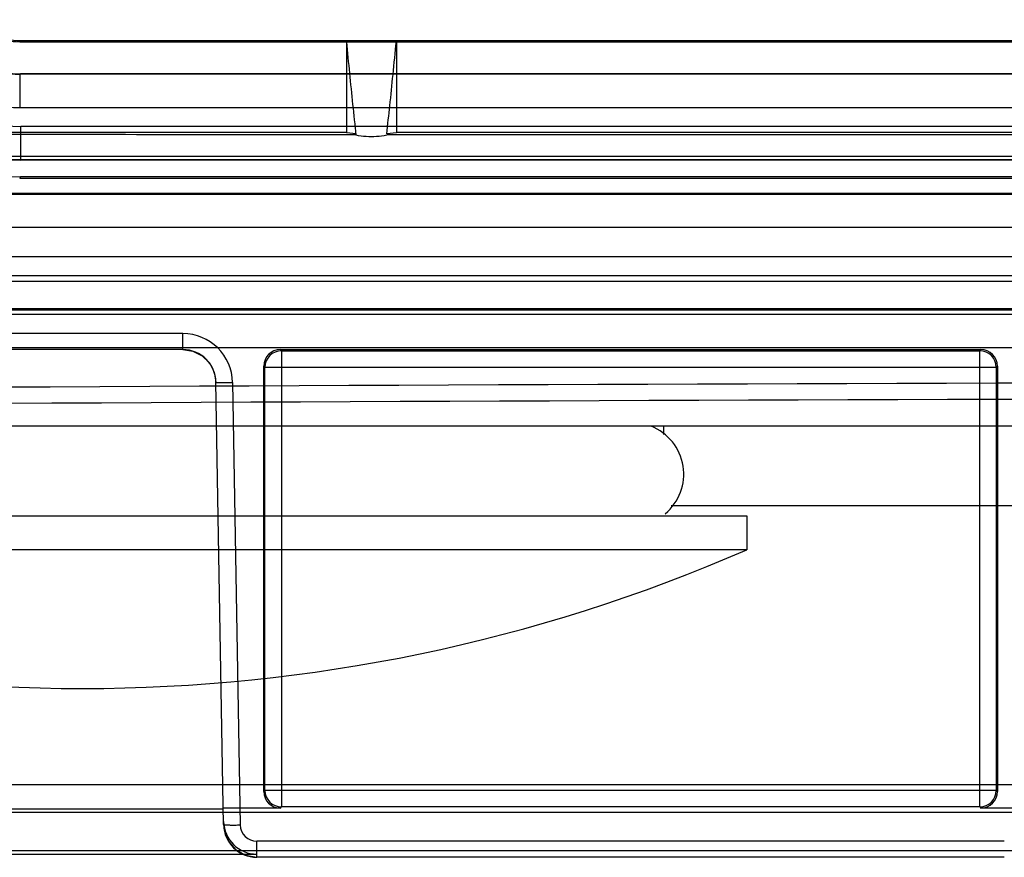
# Model space of a CAD drawing. Header units: millimetres. Extents: x 29 to 244, y 45 to 342.
# Tile 2 of 13: x 75 to 105, y 45 to 70. Entities that reach past the tile are written whole.
import ezdxf

# ---------------------------------------------------------------- set-up
doc = ezdxf.new("R2010")
doc.units = ezdxf.units.MM
doc.header["$LTSCALE"] = 25.054932
doc.layers.get('0').update_dxf_attribs({"linetype": 'CONTINUOUS'})

msp = doc.modelspace()

# ---------------------------------------------------------------- linework, layer by layer
at = {"color": 7, "linetype": 'Continuous'}
for p, q in [((75.49, 69.214), (75.474, 69.179)), ((75.474, 69.179), (197.24, 69.179)), ((75.49, 69.214), (197.225, 69.214)), ((85.307, 69.179), (85.311, 69.178)), ((85.307, 69.179), (85.307, 66.447)), ((86.807, 69.189), (86.807, 66.447)), ((75.483, 68.198), (75.489, 68.214)), ((197.232, 68.198), (75.483, 68.198)), ((75.483, 67.198), (75.483, 68.198)), ((197.225, 68.214), (75.489, 68.214)), ((75.483, 67.198), (197.232, 67.198)), ((85.307, 66.447), (68.35, 66.447)), ((197.218, 66.63), (75.496, 66.63)), ((75.496, 65.63), (75.496, 66.63)), ((85.307, 66.447), (85.597, 66.418)), ((86.517, 66.418), (86.807, 66.447)), ((118.307, 66.447), (86.807, 66.447)), ((86.517, 66.383), (118.597, 66.383)), ((226.313, 65.614), (46.402, 65.614)), ((210.294, 65.726), (62.42, 65.726)), ((75.489, 65.614), (75.496, 65.63)), ((75.496, 65.63), (197.218, 65.63)), ((75.489, 65.114), (75.467, 65.061)), ((197.248, 65.061), (75.467, 65.061)), ((197.225, 65.114), (75.489, 65.114)), ((46.379, 64.587), (226.335, 64.587)), ((226.313, 64.614), (46.401, 64.614)), ((226.335, 63.587), (46.379, 63.587)), ((44.757, 62.714), (227.957, 62.714)), ((46.432, 62.14), (226.282, 62.14)), ((223.475, 61.964), (49.24, 61.964)), ((46.41, 61.114), (226.305, 61.114)), ((226.282, 61.14), (46.432, 61.14)), ((62.303, 60.981), (210.412, 60.981)), ((80.375, 60.396), (54.84, 60.396)), ((80.375, 59.914), (80.375, 60.396)), ((226.557, 59.964), (46.157, 59.964)), ((80.375, 59.914), (54.84, 59.914)), ((83.314, 59.914), (104.401, 59.914)), ((83.349, 59.879), (83.314, 59.914)), ((83.349, 59.879), (104.366, 59.879)), ((83.349, 59.879), (83.349, 46.149)), ((104.401, 59.914), (104.366, 59.879)), ((104.366, 46.149), (104.366, 59.879)), ((82.849, 59.379), (82.814, 59.414)), ((82.814, 46.614), (82.814, 59.414)), ((104.866, 59.379), (82.849, 59.379)), ((82.849, 46.649), (82.849, 59.379)), ((104.901, 59.414), (104.866, 59.379)), ((104.866, 59.379), (104.866, 46.649)), ((104.901, 59.414), (104.901, 46.614)), ((81.607, 45.616), (81.374, 58.931)), ((81.874, 58.923), (82.107, 45.607)), ((38.857, 57.614), (233.858, 57.614)), ((94.857, 57.361), (94.857, 57.614)), ((164.607, 55.214), (95.076, 55.214)), ((57.357, 54.914), (97.357, 54.914)), ((97.357, 54.914), (97.357, 53.888)), ((97.357, 53.888), (57.357, 53.888)), ((108.857, 46.814), (42.607, 46.814)), ((82.814, 46.614), (82.849, 46.649)), ((82.849, 46.649), (104.866, 46.649)), ((104.866, 46.649), (104.901, 46.614)), ((227.988, 45.983), (44.726, 45.983)), ((53.616, 46.088), (81.599, 46.088)), ((83.314, 46.114), (81.598, 46.114)), ((83.314, 46.114), (83.349, 46.149)), ((104.366, 46.149), (83.349, 46.149)), ((104.366, 46.149), (104.401, 46.114)), ((106.116, 46.114), (104.401, 46.114)), ((81.607, 45.616), (81.622, 45.457)), ((105.108, 45.116), (82.607, 45.116)), ((82.607, 44.633), (82.607, 45.116)), ((228.899, 44.832), (43.815, 44.832)), ((52.609, 44.728), (82.605, 44.728)), ((82.607, 44.633), (82.605, 44.728)), ((105.108, 44.633), (82.607, 44.633))]:
    msp.add_line(p, q, dxfattribs=at)
for points in [[(80.375, 59.914), (80.68, 59.866), (80.956, 59.727), (81.177, 59.51), (81.321, 59.236), (81.374, 58.931)], [(81.622, 45.457), (81.741, 45.132), (81.966, 44.866), (82.267, 44.693), (82.607, 44.633)]]:
    msp.add_lwpolyline(points, dxfattribs=at)
for centre, radius, start, end in [((75.49, 71.214), 2, 223.315, 270.0003), ((75.482, 71.197), 2.999, 223.3123, 270.003), ((75.483, 71.197), 4, 223.3162, 269.9992), ((75.496, 71.229), 4.599, 223.3147, 270.0004), ((75.496, 71.229), 5.599, 223.3165, 269.9988), ((80.375, 58.896), 1.5, 0.9895, 89.9897), ((80.375, 58.914), 1, 1, 90), ((83.349, 59.379), 0.5, 90.0206, 179.9794), ((104.366, 59.379), 0.5, 0.0206, 89.9794), ((93.907, 56.164), 1.55, 309.758, 68.4729), ((77.357, 99.714), 50, 246.4218, 293.5782), ((83.349, 46.649), 0.5, 180.0206, 269.9794), ((104.366, 46.649), 0.5, 270.0206, 359.9794), ((82.607, 45.633), 1, 181.0182, 270.0061), ((82.607, 45.616), 0.5, 181.0108, 270.0132)]:
    msp.add_arc(centre, radius, start, end, dxfattribs=at)
for centre, major_axis, ratio, start_param, end_param in [((75.475, 71.179), (0.793, 1.837), 0.999819, -3.548928, -2.734258), ((75.49, 71.214), (1.189, 2.755), 0.999819, -3.548928, -2.734258), ((75.49, 71.215), (2.219, 5.143), 0.999819, 2.734258, 3.548928), ((75.49, 71.215), (2.417, 5.602), 0.999819, -3.548928, -2.734258), ((83.314, 59.414), (-0.354, 0.354), 0.999695, -0.785246, 0.785246), ((104.401, 59.414), (0.354, 0.354), 0.999695, -0.785246, 0.785246), ((83.314, 46.614), (0.354, 0.354), 0.999695, 2.356347, 3.926839), ((104.401, 46.614), (0.354, -0.354), 0.999695, -0.785246, 0.785246), ((82.605, 45.728), (1, 0.006), 0.999543, -3.129961, -1.576615)]:
    msp.add_ellipse(centre, major_axis=major_axis, ratio=ratio, start_param=start_param, end_param=end_param, dxfattribs=at)
for points, knots in [([(86.807, 69.179), (86.648, 69.179), (86.322, 69.178), (85.823, 69.178), (85.484, 69.178), (85.311, 69.178)], [0, 0, 0, 0, 0.319326, 0.652837, 1, 1, 1, 1]), ([(85.597, 66.363), (85.566, 66.673), (85.497, 67.296), (85.406, 68.234), (85.342, 68.863), (85.311, 69.178)], [0, 0, 0, 0, 0.33059, 0.663811, 1, 1, 1, 1]), ([(86.518, 66.405), (86.547, 66.688), (86.618, 67.283), (86.705, 68.212), (86.773, 68.857), (86.807, 69.189)], [0, 0, 0, 0, 0.305302, 0.64224, 1, 1, 1, 1]), ([(86.807, 69.189), (90.296, 69.189), (97.284, 69.175), (107.784, 69.18), (114.796, 69.179), (118.307, 69.179)], [0, 0, 0, 0, 0.332223, 0.66555, 1, 1, 1, 1]), ([(86.518, 66.363), (86.416, 66.343), (86.208, 66.316), (85.898, 66.315), (85.695, 66.342), (85.597, 66.363)], [0, 0, 0, 0, 0.338636, 0.675588, 1, 1, 1, 1]), ([(81.374, 58.931), (81.374, 58.931), (81.375, 58.93), (81.378, 58.929), (81.385, 58.928), (81.397, 58.926), (81.414, 58.925), (81.436, 58.924), (81.457, 58.923), (81.475, 58.923), (81.495, 58.922), (81.522, 58.921), (81.557, 58.921), (81.611, 58.92), (81.688, 58.92), (81.782, 58.921), (81.845, 58.922), (81.874, 58.923)], [0, 0, 0, 0, 0.001919, 0.005443, 0.018244, 0.043492, 0.07876, 0.122901, 0.174583, 0.202803, 0.232274, 0.294529, 0.36353, 0.441081, 0.620146, 0.82494, 1, 1, 1, 1]), ([(232.238, 58.049), (200.279, 58.321), (136.357, 58.587), (72.436, 58.321), (40.476, 58.049)], [0, 0, 0, 0, 0.5, 1, 1, 1, 1]), ([(81.607, 45.616), (81.607, 45.615), (81.608, 45.614), (81.61, 45.614), (81.613, 45.613), (81.62, 45.612), (81.631, 45.611), (81.649, 45.609), (81.673, 45.608), (81.7, 45.607), (81.733, 45.606), (81.769, 45.606), (81.808, 45.605), (81.864, 45.605), (81.936, 45.605), (82.022, 45.606), (82.079, 45.606), (82.107, 45.607)], [0, 0, 0, 0, 0.002104, 0.006204, 0.012678, 0.021632, 0.047202, 0.083253, 0.129833, 0.186066, 0.25084, 0.32304, 0.40147, 0.484615, 0.658662, 0.83327, 1, 1, 1, 1])]:
    msp.add_open_spline(points, degree=3, knots=knots, dxfattribs=at)
for points in [[(64.425, 66.418), (67.954, 66.418), (75.011, 66.401), (82.068, 66.383), (85.597, 66.383)], [(40.397, 58.549), (72.383, 58.82), (136.357, 59.086), (200.332, 58.82), (232.318, 58.549)]]:
    msp.add_open_spline(points, degree=3, dxfattribs=at)

doc.saveas('drawing.dxf')
